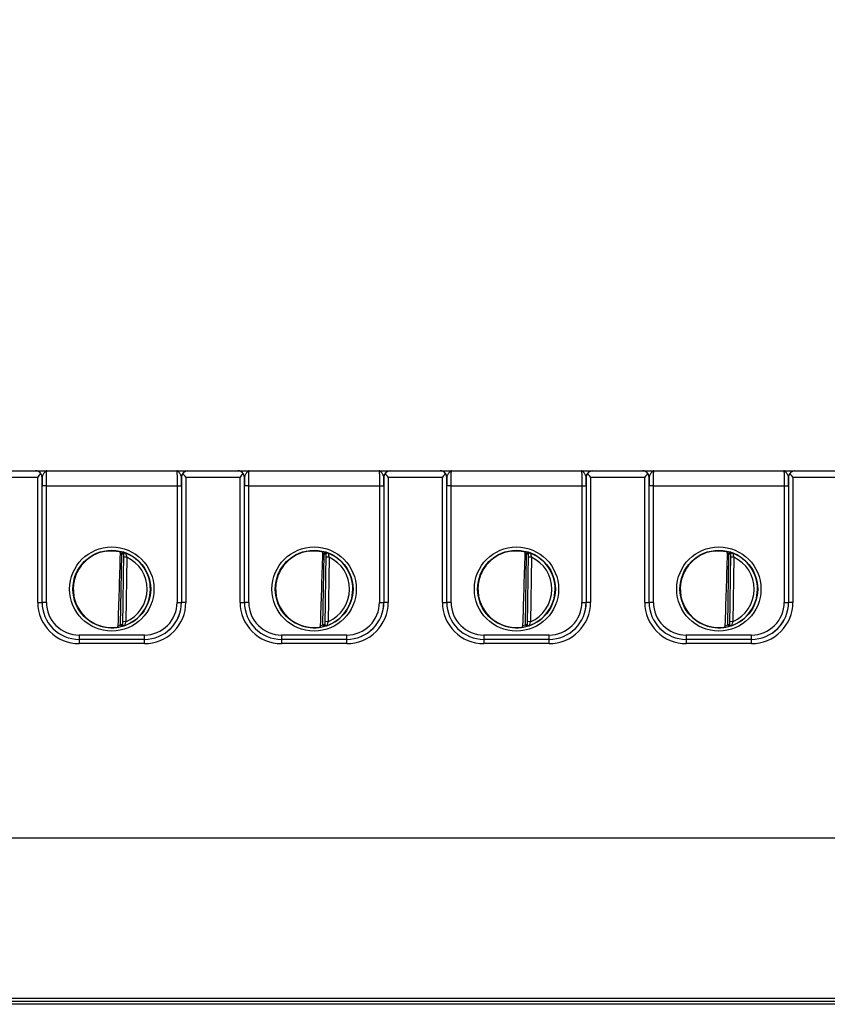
# Model space of a CAD drawing. Header units: inches. Extents: x 0 to 34, y 0 to 22.
# Tile 3 of 56: x 9.1 to 12.8, y 6.3 to 10.9. Entities that reach past the tile are written whole.
import ezdxf

# ---------------------------------------------------------------- set-up
doc = ezdxf.new("R2010")
doc.units = ezdxf.units.IN
doc.header["$LTSCALE"] = 1.87
doc.header["$MEASUREMENT"] = 0
doc.layers.get('0').update_dxf_attribs({"linetype": 'CONTINUOUS'})
doc.layers.add('DIMENSIONS', color=7, linetype='CONTINUOUS')
doc.styles.get("Standard").update_dxf_attribs({"font": 'txt', "width": 0.8})
doc.dimstyles.new('DIMSTYLE_1', dxfattribs={"dimtxt": 0.125, "dimasz": 0.18, "dimexe": 0.125, "dimexo": 0.0625, "dimgap": 0.03125, "dimtad": 0, "dimtih": 1, "dimtoh": 1, "dimzin": 4, "dimdsep": 46, "dimtxsty": 'STANDARD', "dimblk": '_FILLED', "dimblk1": '_FILLED', "dimblk2": '_FILLED', "dimcen": 0.09, "dimadec": 0, "dimazin": 0, "dimtp": 0.01, "dimtm": 0.01, "dimtfac": 1, "dimtofl": 0, "dimtmove": 0, "dimatfit": 3, "dimldrblk": '_FILLED', "dimfxl": 1, "dimtolj": 1, "dimtzin": 4, "dimarcsym": 0})

# ---------------------------------------------------------------- blocks, each defined once
blk = doc.blocks.new('*D13')
at = {"layer": 'DIMENSIONS', "color": 2, "linetype": 'CONTINUOUS'}
for p, q in [((17.0953, 9.0196), (17.0953, 9.4741)), ((16.9117, 8.9572), (17.0953, 9.0196)), ((16.9117, 7.5792), (16.9117, 8.9572))]:
    blk.add_line(p, q, dxfattribs=at)
at = {"layer": 'DIMENSIONS', "color": 2, "linetype": 'CONTINUOUS', "insert": (17.0328, 9.5366), "char_height": 0.125, "width": 1.325, "attachment_point": 1, "rotation": 90, "line_spacing_factor": 0.9}
blk.add_mtext('10.90{\\Ftxt.shx;\\W1.000000;\\H0.125000; }[276.9]', dxfattribs=at)
blk = doc.blocks.new('_FILLED')
at = {"color": 0, "linetype": 'BYBLOCK'}
blk.add_solid([(0, 0), (-1, 0.174), (-1, -0.174)], dxfattribs=at)
blk = doc.blocks.new('*D14')
at = {"layer": 'DIMENSIONS', "color": 2, "linetype": 'CONTINUOUS'}
blk.add_line((16.7522, 7.1601), (16.7522, 9.4741), dxfattribs=at)
at = {"layer": 'DIMENSIONS', "color": 2, "linetype": 'CONTINUOUS', "insert": (16.6897, 9.5366), "char_height": 0.125, "width": 1.325, "attachment_point": 1, "rotation": 90, "line_spacing_factor": 0.9}
blk.add_mtext('10.74{\\Ftxt.shx;\\W1.000000;\\H0.125000; }[272.8]', dxfattribs=at)

msp = doc.modelspace()

# ---------------------------------------------------------------- linework, layer by layer
at = {"color": 7, "linetype": 'CONTINUOUS'}
for p, q in [((8.9135, 8.7866), (16.6933, 8.7866)), ((8.9835, 8.7569), (9.1409, 8.7569)), ((9.1409, 8.1816), (9.1409, 8.7569)), ((9.1609, 8.1814), (9.1609, 8.7566)), ((9.1611, 8.7566), (9.1609, 8.7566)), ((9.8016, 8.7566), (9.8014, 8.7566)), ((9.8016, 8.7566), (9.8016, 8.1814)), ((9.8216, 8.7569), (9.8216, 8.1816)), ((9.8216, 8.7569), (10.0709, 8.7569)), ((10.0709, 8.1816), (10.0709, 8.7569)), ((10.0909, 8.1814), (10.0909, 8.7566)), ((10.0911, 8.7566), (10.0909, 8.7566)), ((10.7316, 8.7566), (10.7314, 8.7566)), ((10.7316, 8.7566), (10.7316, 8.1814)), ((10.7516, 8.7569), (10.7516, 8.1816)), ((10.7516, 8.7569), (11.0009, 8.7569)), ((11.0009, 8.1816), (11.0009, 8.7569)), ((11.0209, 8.1814), (11.0209, 8.7566)), ((11.0211, 8.7566), (11.0209, 8.7566)), ((11.6616, 8.7566), (11.6614, 8.7566)), ((11.6616, 8.7566), (11.6616, 8.1814)), ((11.6816, 8.7569), (11.6816, 8.1816)), ((11.6816, 8.7569), (11.9309, 8.7569)), ((11.9309, 8.1816), (11.9309, 8.7569)), ((11.9509, 8.1814), (11.9509, 8.7566)), ((11.9511, 8.7566), (11.9509, 8.7566)), ((12.5916, 8.7566), (12.5914, 8.7566)), ((12.5916, 8.7566), (12.5916, 8.1814)), ((12.6116, 8.7569), (12.8609, 8.7569)), ((12.6116, 8.7569), (12.6116, 8.1816)), ((9.1809, 8.7172), (9.1609, 8.7174)), ((9.1809, 8.1812), (9.1809, 8.7172)), ((9.1809, 8.7172), (9.7816, 8.7172)), ((9.7816, 8.7172), (9.8016, 8.7174)), ((9.7816, 8.7172), (9.7816, 8.1812)), ((10.1109, 8.7172), (10.0909, 8.7174)), ((10.1109, 8.1812), (10.1109, 8.7172)), ((10.1109, 8.7172), (10.7116, 8.7172)), ((10.7116, 8.7172), (10.7316, 8.7174)), ((10.7116, 8.7172), (10.7116, 8.1812)), ((11.0409, 8.7172), (11.0209, 8.7174)), ((11.0409, 8.1812), (11.0409, 8.7172)), ((11.0409, 8.7172), (11.6416, 8.7172)), ((11.6416, 8.7172), (11.6616, 8.7174)), ((11.6416, 8.7172), (11.6416, 8.1812)), ((11.9709, 8.7172), (11.9509, 8.7174)), ((11.9709, 8.1812), (11.9709, 8.7172)), ((11.9709, 8.7172), (12.5716, 8.7172)), ((12.5716, 8.7172), (12.5916, 8.7174)), ((12.5716, 8.7172), (12.5716, 8.1812)), ((9.522, 8.0776), (9.5277, 8.4039)), ((9.5299, 8.4115), (9.5277, 8.4039)), ((9.5356, 8.4038), (9.5277, 8.4039)), ((9.5299, 8.412), (9.5299, 8.4115)), ((9.5356, 8.4043), (9.5299, 8.0773)), ((9.5503, 8.3891), (9.5353, 8.3894)), ((9.5503, 8.3891), (9.5451, 8.0924)), ((10.452, 8.0776), (10.4577, 8.4039)), ((10.4599, 8.4115), (10.4577, 8.4039)), ((10.4656, 8.4038), (10.4577, 8.4039)), ((10.4599, 8.412), (10.4599, 8.4115)), ((10.4656, 8.4043), (10.4599, 8.0773)), ((10.4803, 8.3891), (10.4653, 8.3894)), ((10.4803, 8.3891), (10.4751, 8.0924)), ((11.382, 8.0776), (11.3877, 8.4039)), ((11.3899, 8.4115), (11.3877, 8.4039)), ((11.3956, 8.4038), (11.3877, 8.4039)), ((11.3899, 8.412), (11.3899, 8.4115)), ((11.3956, 8.4043), (11.3899, 8.0773)), ((11.4103, 8.3891), (11.3953, 8.3894)), ((11.4103, 8.3891), (11.4051, 8.0924)), ((12.312, 8.0776), (12.3177, 8.4039)), ((12.3199, 8.4115), (12.3177, 8.4039)), ((12.3256, 8.4038), (12.3177, 8.4039)), ((12.3199, 8.412), (12.3199, 8.4115)), ((12.3256, 8.4043), (12.3199, 8.0773)), ((12.3403, 8.3891), (12.3253, 8.3894)), ((12.3403, 8.3891), (12.3351, 8.0924)), ((9.1409, 8.1816), (9.1609, 8.1814)), ((9.1609, 8.1814), (9.1609, 8.1814)), ((9.1809, 8.1812), (9.1609, 8.1814)), ((9.7816, 8.1812), (9.8016, 8.1814)), ((9.8216, 8.1816), (9.8016, 8.1814)), ((9.8016, 8.1814), (9.8016, 8.1814)), ((10.0709, 8.1816), (10.0909, 8.1814)), ((10.0909, 8.1814), (10.0909, 8.1814)), ((10.1109, 8.1812), (10.0909, 8.1814)), ((10.7116, 8.1812), (10.7316, 8.1814)), ((10.7516, 8.1816), (10.7316, 8.1814)), ((10.7316, 8.1814), (10.7316, 8.1814)), ((11.0009, 8.1816), (11.0209, 8.1814)), ((11.0209, 8.1814), (11.0209, 8.1814)), ((11.0409, 8.1812), (11.0209, 8.1814)), ((11.6416, 8.1812), (11.6616, 8.1814)), ((11.6816, 8.1816), (11.6616, 8.1814)), ((11.6616, 8.1814), (11.6616, 8.1814)), ((11.9309, 8.1816), (11.9509, 8.1814)), ((11.9509, 8.1814), (11.9509, 8.1814)), ((11.9709, 8.1812), (11.9509, 8.1814)), ((12.5716, 8.1812), (12.5916, 8.1814)), ((12.6116, 8.1816), (12.5916, 8.1814)), ((12.5916, 8.1814), (12.5916, 8.1814)), ((9.522, 8.0776), (9.5239, 8.07)), ((9.5299, 8.0775), (9.522, 8.0776)), ((9.5239, 8.0698), (9.5239, 8.07)), ((9.5451, 8.0924), (9.5301, 8.0927)), ((10.452, 8.0776), (10.4539, 8.07)), ((10.4599, 8.0775), (10.452, 8.0776)), ((10.4539, 8.0698), (10.4539, 8.07)), ((10.4751, 8.0924), (10.4601, 8.0927)), ((11.3899, 8.0775), (11.382, 8.0776)), ((11.382, 8.0776), (11.3839, 8.07)), ((11.3839, 8.0698), (11.3839, 8.07)), ((11.4051, 8.0924), (11.3901, 8.0927)), ((12.3199, 8.0775), (12.312, 8.0776)), ((12.312, 8.0776), (12.3139, 8.07)), ((12.3139, 8.0698), (12.3139, 8.07)), ((12.3351, 8.0924), (12.3201, 8.0927)), ((9.3309, 8.0313), (9.3309, 7.9916)), ((9.6316, 8.0313), (9.3309, 8.0313)), ((9.6316, 7.9916), (9.6316, 8.0313)), ((10.2609, 8.0313), (10.2609, 7.9916)), ((10.5616, 8.0313), (10.2609, 8.0313)), ((10.5616, 7.9916), (10.5616, 8.0313)), ((11.1909, 8.0313), (11.1909, 7.9916)), ((11.4916, 8.0313), (11.1909, 8.0313)), ((11.4916, 7.9916), (11.4916, 8.0313)), ((12.4216, 8.0313), (12.1209, 8.0313)), ((12.1209, 8.0313), (12.1209, 7.9916)), ((12.4216, 7.9916), (12.4216, 8.0313)), ((9.3309, 8.0114), (9.3309, 8.0114)), ((9.6316, 8.0114), (9.3309, 8.0114)), ((9.6316, 7.9916), (9.3309, 7.9916)), ((9.6316, 8.0114), (9.6316, 8.0114)), ((10.2609, 8.0114), (10.2609, 8.0114)), ((10.5616, 8.0114), (10.2609, 8.0114)), ((10.5616, 7.9916), (10.2609, 7.9916)), ((10.5616, 8.0114), (10.5616, 8.0114)), ((11.1909, 8.0114), (11.1909, 8.0114)), ((11.4916, 8.0114), (11.1909, 8.0114)), ((11.4916, 7.9916), (11.1909, 7.9916)), ((11.4916, 8.0114), (11.4916, 8.0114)), ((12.1209, 8.0114), (12.1209, 8.0114)), ((12.4216, 8.0114), (12.1209, 8.0114)), ((12.4216, 7.9916), (12.1209, 7.9916)), ((12.4216, 8.0114), (12.4216, 8.0114)), ((16.6522, 7.0976), (7.2288, 7.0976)), ((6.039, 6.3468), (16.7244, 6.3468)), ((6.124, 6.3615), (16.6394, 6.3615)), ((16.6064, 6.3326), (6.1705, 6.3326))]:
    msp.add_line(p, q, dxfattribs=at)
for centre, radius in [((9.4813, 8.2426), 0.1937), ((10.4113, 8.2426), 0.1937), ((11.3413, 8.2426), 0.1937), ((12.2713, 8.2426), 0.1937), ((9.4813, 8.2425), 0.1787), ((10.4113, 8.2425), 0.1787), ((11.3413, 8.2425), 0.1787), ((12.2713, 8.2425), 0.1787)]:
    msp.add_circle(centre, radius, dxfattribs=at)
for centre, radius, start, end in [((9.1311, 8.7566), 0.03, 0.0042, 89.8586), ((9.8314, 8.7566), 0.03, 90.1414, 179.9958), ((10.0611, 8.7566), 0.03, 0.0042, 89.8586), ((10.7614, 8.7566), 0.03, 90.1414, 179.9958), ((10.9911, 8.7566), 0.03, 0.0042, 89.8586), ((11.6914, 8.7566), 0.03, 90.1414, 179.9958), ((11.9211, 8.7566), 0.03, 0.0042, 89.8586), ((12.6214, 8.7566), 0.03, 90.1414, 179.9958), ((9.1305, 8.7561), 0.0304, 0.8906, 36.7982), ((13.9542, 8.7177), 4.7933, 179.5352, 180.004), ((5.264, 8.7187), 4.5376, 359.9828, 0.478), ((9.832, 8.7561), 0.0304, 143.2018, 179.1094), ((10.0605, 8.7561), 0.0304, 0.8906, 36.7982), ((14.8842, 8.7177), 4.7933, 179.5352, 180.004), ((6.194, 8.7187), 4.5376, 359.9828, 0.478), ((10.762, 8.7561), 0.0304, 143.2018, 179.1094), ((10.9905, 8.7561), 0.0304, 0.8906, 36.7982), ((15.8142, 8.7177), 4.7933, 179.5352, 180.004), ((7.124, 8.7187), 4.5376, 359.9828, 0.478), ((11.692, 8.7561), 0.0304, 143.2018, 179.1094), ((11.9205, 8.7561), 0.0304, 0.8906, 36.7982), ((16.7442, 8.7177), 4.7933, 179.5352, 180.004), ((8.054, 8.7187), 4.5376, 359.9828, 0.478), ((12.622, 8.7561), 0.0304, 143.2018, 179.1094), ((9.481, 8.2403), 0.178, 74.0703, 78.9218), ((9.4811, 8.2406), 0.1699, 74.0681, 76.3603), ((9.5277, 8.4045), 0.00787, 359.0069, 74.1104), ((9.5277, 8.4039), 0.00787, 359.0141, 74.0835), ((9.4812, 8.2419), 0.1777, 359.7787, 68.7912), ((9.8284, 8.4724), 0.2903, 192.9209, 196.6739), ((9.4812, 8.2419), 0.1627, 359.7784, 64.8497), ((10.411, 8.2403), 0.178, 74.0703, 78.9218), ((10.4111, 8.2406), 0.1699, 74.0681, 76.3603), ((10.4577, 8.4045), 0.00787, 359.0069, 74.1104), ((10.4577, 8.4039), 0.00787, 359.0141, 74.0835), ((10.4112, 8.2419), 0.1777, 359.7787, 68.791), ((10.7588, 8.4725), 0.2907, 192.9223, 196.6694), ((10.4112, 8.2419), 0.1627, 359.7784, 64.8497), ((11.341, 8.2403), 0.178, 74.0703, 78.9218), ((11.3411, 8.2406), 0.1699, 74.0681, 76.3603), ((11.3877, 8.4045), 0.00787, 359.0069, 74.1104), ((11.3877, 8.4039), 0.00787, 359.0141, 74.0835), ((11.3412, 8.2419), 0.1777, 359.7787, 68.7912), ((11.6885, 8.4724), 0.2903, 192.9217, 196.6739), ((11.3412, 8.2419), 0.1627, 359.7784, 64.8497), ((12.271, 8.2403), 0.178, 74.0703, 78.9218), ((12.2711, 8.2406), 0.1699, 74.0681, 76.3603), ((12.3177, 8.4045), 0.00787, 359.0069, 74.1104), ((12.3177, 8.4039), 0.00787, 359.0141, 74.0835), ((12.2712, 8.2419), 0.1777, 359.7787, 68.7912), ((12.6184, 8.4724), 0.2903, 192.9215, 196.674), ((12.2712, 8.2419), 0.1627, 359.7784, 64.8497), ((9.4812, 8.2419), 0.1776, 289.2036, 359.7682), ((9.4812, 8.2419), 0.1627, 293.1494, 359.7632), ((10.4112, 8.2419), 0.1776, 289.2036, 359.7682), ((10.4112, 8.242), 0.1627, 293.1506, 359.762), ((11.3412, 8.2419), 0.1776, 289.2036, 359.7682), ((11.3412, 8.2419), 0.1627, 293.1494, 359.7632), ((12.2712, 8.2419), 0.1776, 289.2036, 359.7682), ((12.2712, 8.242), 0.1627, 293.1506, 359.762), ((9.3309, 8.1816), 0.19, 179.9977, 270.0047), ((9.3309, 8.1814), 0.17, 179.9995, 270.0028), ((9.3309, 8.1814), 0.17, 179.9953, 270.0072), ((9.3309, 8.1812), 0.15, 179.9977, 270.0047), ((9.6317, 8.1816), 0.19, 269.9953, 0.0023), ((9.6316, 8.1814), 0.17, 269.9972, 0.0005), ((9.6317, 8.1814), 0.17, 269.9928, 0.0047), ((9.6316, 8.1812), 0.15, 269.9953, 0.0023), ((10.2609, 8.1816), 0.19, 179.9977, 270.0047), ((10.2609, 8.1814), 0.17, 179.9995, 270.0028), ((10.2609, 8.1814), 0.17, 179.9953, 270.0072), ((10.2609, 8.1812), 0.15, 179.9977, 270.0047), ((10.5617, 8.1816), 0.19, 269.9953, 0.0023), ((10.5616, 8.1814), 0.17, 269.9972, 0.0005), ((10.5617, 8.1814), 0.17, 269.9928, 0.0047), ((10.5616, 8.1812), 0.15, 269.9953, 0.0023), ((11.1909, 8.1816), 0.19, 179.9977, 270.0047), ((11.1909, 8.1814), 0.17, 179.9995, 270.0028), ((11.1909, 8.1814), 0.17, 179.9953, 270.0072), ((11.1909, 8.1812), 0.15, 179.9977, 270.0047), ((11.4917, 8.1816), 0.19, 269.9953, 0.0023), ((11.4916, 8.1814), 0.17, 269.9972, 0.0005), ((11.4917, 8.1814), 0.17, 269.9928, 0.0047), ((11.4916, 8.1812), 0.15, 269.9953, 0.0023), ((12.1209, 8.1816), 0.19, 179.9977, 270.0047), ((12.1209, 8.1814), 0.17, 179.9995, 270.0028), ((12.1209, 8.1814), 0.17, 179.9953, 270.0072), ((12.1209, 8.1812), 0.15, 179.9977, 270.0047), ((12.4217, 8.1816), 0.19, 269.9953, 0.0023), ((12.4216, 8.1814), 0.17, 269.9972, 0.0005), ((12.4217, 8.1814), 0.17, 269.9928, 0.0047), ((12.4216, 8.1812), 0.15, 269.9953, 0.0023), ((9.4806, 8.2364), 0.1718, 260.334, 277.3997), ((9.481, 8.2429), 0.1782, 277.0032, 283.9417), ((9.481, 8.2428), 0.1703, 280.0965, 283.9427), ((9.522, 8.0776), 0.00787, 283.9416, 348.2764), ((9.522, 8.0774), 0.00787, 283.9155, 339.8613), ((9.522, 8.0774), 0.00793, 339.9295, 358.9335), ((9.522, 8.0776), 0.00789, 348.2903, 357.627), ((9.522, 8.0776), 0.00784, 357.6334, 358.9995), ((10.4106, 8.2364), 0.1718, 260.334, 277.3997), ((10.411, 8.2429), 0.1782, 277.0032, 283.9417), ((10.411, 8.2428), 0.1703, 280.0965, 283.9427), ((10.452, 8.0776), 0.00787, 283.9416, 348.2764), ((10.452, 8.0774), 0.00787, 283.9155, 339.8613), ((10.452, 8.0774), 0.00793, 339.9295, 358.9335), ((10.452, 8.0776), 0.00789, 348.2903, 357.627), ((10.452, 8.0776), 0.00784, 357.6334, 358.9995), ((11.3406, 8.2364), 0.1718, 260.334, 277.3997), ((11.341, 8.2429), 0.1782, 277.0032, 283.9417), ((11.341, 8.2428), 0.1703, 280.0965, 283.9427), ((11.382, 8.0776), 0.00787, 283.9416, 348.2764), ((11.382, 8.0774), 0.00787, 283.9155, 339.8614), ((11.382, 8.0774), 0.00793, 339.9296, 358.9335), ((11.382, 8.0776), 0.00789, 348.2903, 357.627), ((11.382, 8.0776), 0.00784, 357.6334, 358.9995), ((12.2706, 8.2364), 0.1718, 260.334, 277.3997), ((12.271, 8.2429), 0.1782, 277.0032, 283.9417), ((12.271, 8.2428), 0.1703, 280.0965, 283.9427), ((12.312, 8.0776), 0.00787, 283.9416, 348.2764), ((12.312, 8.0774), 0.00787, 283.9155, 339.8614), ((12.312, 8.0774), 0.00793, 339.9296, 358.9335), ((12.312, 8.0776), 0.00789, 348.2903, 357.627), ((12.312, 8.0776), 0.00784, 357.6334, 358.9995)]:
    msp.add_arc(centre, radius, start, end, dxfattribs=at)
for centre, major_axis, ratio, start_param, end_param in [((9.5029, 10.9999), (-0.078, -4.4688), 0.01745, 0.857621, 0.951729), ((10.4329, 10.9999), (-0.078, -4.4688), 0.01745, 0.857621, 0.951729), ((11.3629, 10.9999), (-0.078, -4.4688), 0.01745, 0.857621, 0.951729), ((12.2929, 10.9999), (-0.078, -4.4688), 0.01745, 0.857621, 0.951729), ((9.4813, 8.2427), (0, 0.1771), 1, 1.53397, 3.284313), ((10.4113, 8.2427), (0, 0.1771), 1, 1.53397, 3.284313), ((11.3413, 8.2427), (0, 0.1771), 1, 1.53397, 3.284313), ((12.2713, 8.2427), (0, 0.1771), 1, 1.53397, 3.284313)]:
    msp.add_ellipse(centre, major_axis=major_axis, ratio=ratio, start_param=start_param, end_param=end_param, dxfattribs=at)
for points, knots in [([(9.1548, 8.7743), (9.152, 8.7782), (9.1447, 8.7845), (9.1355, 8.7866), (9.1311, 8.7866)], [0, 0, 0, 0, 0.525576, 1, 1, 1, 1]), ([(9.1825, 8.7866), (9.1815, 8.7866), (9.1793, 8.7861), (9.1762, 8.784), (9.1733, 8.7809), (9.1703, 8.7768), (9.1674, 8.7721), (9.1646, 8.767), (9.1622, 8.7619), (9.1611, 8.7583), (9.1611, 8.7566)], [0, 0, 0, 0, 0.07876, 0.170572, 0.281945, 0.413134, 0.560063, 0.715073, 0.866615, 1, 1, 1, 1]), ([(9.1809, 8.7172), (9.1809, 8.7217), (9.1809, 8.7306), (9.181, 8.7435), (9.1811, 8.7536), (9.1813, 8.7611), (9.1814, 8.7662), (9.1815, 8.7707), (9.1816, 8.7747), (9.1817, 8.7782), (9.1819, 8.7811), (9.182, 8.7832), (9.1821, 8.7845), (9.1822, 8.7852), (9.1822, 8.7858), (9.1823, 8.7862), (9.1824, 8.7865), (9.1824, 8.7866), (9.1825, 8.7866)], [0, 0, 0, 0, 0.195364, 0.382966, 0.55568, 0.634374, 0.706945, 0.772704, 0.831025, 0.881358, 0.923226, 0.956237, 0.969324, 0.980093, 0.988524, 0.994609, 0.99837, 1, 1, 1, 1]), ([(9.78, 8.7866), (9.7801, 8.7866), (9.7802, 8.7865), (9.7802, 8.7862), (9.7803, 8.7858), (9.7804, 8.7852), (9.7804, 8.7845), (9.7805, 8.7832), (9.7807, 8.7811), (9.7808, 8.7782), (9.7809, 8.7747), (9.781, 8.7707), (9.7812, 8.7662), (9.7813, 8.7611), (9.7814, 8.7536), (9.7815, 8.7435), (9.7816, 8.7306), (9.7816, 8.7217), (9.7816, 8.7172)], [0, 0, 0, 0, 0.001619, 0.00537, 0.011453, 0.019885, 0.030656, 0.043743, 0.076756, 0.118626, 0.16896, 0.227283, 0.293043, 0.365615, 0.44431, 0.617026, 0.804631, 1, 1, 1, 1]), ([(9.8014, 8.7566), (9.8014, 8.7583), (9.8003, 8.7619), (9.798, 8.767), (9.7952, 8.7721), (9.7922, 8.7768), (9.7892, 8.7809), (9.7863, 8.784), (9.7833, 8.7861), (9.7811, 8.7866), (9.78, 8.7866)], [0, 0, 0, 0, 0.133374, 0.284905, 0.439906, 0.586833, 0.718026, 0.829412, 0.921238, 1, 1, 1, 1]), ([(9.8077, 8.7743), (9.8105, 8.7783), (9.8178, 8.7845), (9.8271, 8.7866), (9.8314, 8.7866)], [0, 0, 0, 0, 0.525572, 1, 1, 1, 1]), ([(10.0848, 8.7743), (10.082, 8.7782), (10.0747, 8.7845), (10.0655, 8.7866), (10.0611, 8.7866)], [0, 0, 0, 0, 0.525576, 1, 1, 1, 1]), ([(10.1125, 8.7866), (10.1115, 8.7866), (10.1093, 8.7861), (10.1062, 8.784), (10.1033, 8.7809), (10.1003, 8.7768), (10.0974, 8.7721), (10.0946, 8.767), (10.0922, 8.7619), (10.0911, 8.7583), (10.0911, 8.7566)], [0, 0, 0, 0, 0.07876, 0.170572, 0.281945, 0.413134, 0.560063, 0.715073, 0.866615, 1, 1, 1, 1]), ([(10.1109, 8.7172), (10.1109, 8.7217), (10.1109, 8.7306), (10.111, 8.7435), (10.1111, 8.7536), (10.1113, 8.7611), (10.1114, 8.7662), (10.1115, 8.7707), (10.1116, 8.7747), (10.1117, 8.7782), (10.1119, 8.7811), (10.112, 8.7832), (10.1121, 8.7845), (10.1122, 8.7852), (10.1122, 8.7858), (10.1123, 8.7862), (10.1124, 8.7865), (10.1124, 8.7866), (10.1125, 8.7866)], [0, 0, 0, 0, 0.195364, 0.382966, 0.55568, 0.634374, 0.706945, 0.772704, 0.831025, 0.881358, 0.923226, 0.956237, 0.969324, 0.980093, 0.988524, 0.994609, 0.99837, 1, 1, 1, 1]), ([(10.71, 8.7866), (10.7101, 8.7866), (10.7102, 8.7865), (10.7102, 8.7862), (10.7103, 8.7858), (10.7104, 8.7852), (10.7104, 8.7845), (10.7105, 8.7832), (10.7107, 8.7811), (10.7108, 8.7782), (10.7109, 8.7747), (10.711, 8.7707), (10.7112, 8.7662), (10.7113, 8.7611), (10.7114, 8.7536), (10.7115, 8.7435), (10.7116, 8.7306), (10.7116, 8.7217), (10.7116, 8.7172)], [0, 0, 0, 0, 0.001619, 0.00537, 0.011454, 0.019885, 0.030656, 0.043743, 0.076756, 0.118626, 0.16896, 0.227283, 0.293043, 0.365615, 0.44431, 0.617026, 0.804631, 1, 1, 1, 1]), ([(10.7314, 8.7566), (10.7314, 8.7583), (10.7303, 8.7619), (10.728, 8.767), (10.7252, 8.7721), (10.7222, 8.7768), (10.7192, 8.7809), (10.7163, 8.784), (10.7133, 8.7861), (10.7111, 8.7866), (10.71, 8.7866)], [0, 0, 0, 0, 0.133374, 0.284905, 0.439906, 0.586833, 0.718026, 0.829412, 0.921238, 1, 1, 1, 1]), ([(10.7377, 8.7743), (10.7405, 8.7783), (10.7478, 8.7845), (10.7571, 8.7866), (10.7614, 8.7866)], [0, 0, 0, 0, 0.525572, 1, 1, 1, 1]), ([(11.0148, 8.7743), (11.012, 8.7782), (11.0047, 8.7845), (10.9955, 8.7866), (10.9911, 8.7866)], [0, 0, 0, 0, 0.525576, 1, 1, 1, 1]), ([(11.0425, 8.7866), (11.0415, 8.7866), (11.0393, 8.7861), (11.0362, 8.784), (11.0333, 8.7809), (11.0303, 8.7768), (11.0274, 8.7721), (11.0246, 8.767), (11.0222, 8.7619), (11.0211, 8.7583), (11.0211, 8.7566)], [0, 0, 0, 0, 0.07876, 0.170572, 0.281945, 0.413134, 0.560063, 0.715073, 0.866615, 1, 1, 1, 1]), ([(11.0409, 8.7172), (11.0409, 8.7217), (11.0409, 8.7306), (11.041, 8.7435), (11.0411, 8.7536), (11.0413, 8.7611), (11.0414, 8.7662), (11.0415, 8.7707), (11.0416, 8.7747), (11.0417, 8.7782), (11.0419, 8.7811), (11.042, 8.7832), (11.0421, 8.7845), (11.0422, 8.7852), (11.0422, 8.7858), (11.0423, 8.7862), (11.0424, 8.7865), (11.0424, 8.7866), (11.0425, 8.7866)], [0, 0, 0, 0, 0.195364, 0.382966, 0.55568, 0.634374, 0.706945, 0.772704, 0.831025, 0.881358, 0.923226, 0.956237, 0.969324, 0.980093, 0.988524, 0.994609, 0.99837, 1, 1, 1, 1]), ([(11.64, 8.7866), (11.6401, 8.7866), (11.6402, 8.7865), (11.6402, 8.7862), (11.6403, 8.7858), (11.6404, 8.7852), (11.6404, 8.7845), (11.6405, 8.7832), (11.6407, 8.7811), (11.6408, 8.7782), (11.6409, 8.7747), (11.641, 8.7707), (11.6412, 8.7662), (11.6413, 8.7611), (11.6414, 8.7536), (11.6415, 8.7435), (11.6416, 8.7306), (11.6416, 8.7217), (11.6416, 8.7172)], [0, 0, 0, 0, 0.001619, 0.00537, 0.011454, 0.019885, 0.030656, 0.043743, 0.076756, 0.118626, 0.16896, 0.227283, 0.293043, 0.365615, 0.44431, 0.617026, 0.804631, 1, 1, 1, 1]), ([(11.6614, 8.7566), (11.6614, 8.7583), (11.6603, 8.7619), (11.658, 8.767), (11.6552, 8.7721), (11.6522, 8.7768), (11.6492, 8.7809), (11.6463, 8.784), (11.6433, 8.7861), (11.6411, 8.7866), (11.64, 8.7866)], [0, 0, 0, 0, 0.133374, 0.284905, 0.439906, 0.586833, 0.718026, 0.829412, 0.921238, 1, 1, 1, 1]), ([(11.6677, 8.7743), (11.6705, 8.7783), (11.6778, 8.7845), (11.6871, 8.7866), (11.6914, 8.7866)], [0, 0, 0, 0, 0.525572, 1, 1, 1, 1]), ([(11.9448, 8.7743), (11.942, 8.7782), (11.9347, 8.7845), (11.9255, 8.7866), (11.9211, 8.7866)], [0, 0, 0, 0, 0.525576, 1, 1, 1, 1]), ([(11.9725, 8.7866), (11.9715, 8.7866), (11.9693, 8.7861), (11.9662, 8.784), (11.9633, 8.7809), (11.9603, 8.7768), (11.9574, 8.7721), (11.9546, 8.767), (11.9522, 8.7619), (11.9511, 8.7583), (11.9511, 8.7566)], [0, 0, 0, 0, 0.07876, 0.170572, 0.281945, 0.413134, 0.560063, 0.715073, 0.866615, 1, 1, 1, 1]), ([(11.9709, 8.7172), (11.9709, 8.7217), (11.9709, 8.7306), (11.971, 8.7435), (11.9711, 8.7536), (11.9713, 8.7611), (11.9714, 8.7662), (11.9715, 8.7707), (11.9716, 8.7747), (11.9717, 8.7782), (11.9719, 8.7811), (11.972, 8.7832), (11.9721, 8.7845), (11.9722, 8.7852), (11.9722, 8.7858), (11.9723, 8.7862), (11.9724, 8.7865), (11.9724, 8.7866), (11.9725, 8.7866)], [0, 0, 0, 0, 0.195364, 0.382966, 0.55568, 0.634374, 0.706945, 0.772704, 0.831025, 0.881358, 0.923226, 0.956237, 0.969324, 0.980093, 0.988524, 0.994609, 0.99837, 1, 1, 1, 1]), ([(12.5914, 8.7566), (12.5914, 8.7583), (12.5903, 8.7619), (12.588, 8.767), (12.5852, 8.7721), (12.5822, 8.7768), (12.5792, 8.7809), (12.5763, 8.784), (12.5733, 8.7861), (12.5711, 8.7866), (12.57, 8.7866)], [0, 0, 0, 0, 0.133374, 0.284905, 0.439906, 0.586833, 0.718026, 0.829412, 0.921238, 1, 1, 1, 1]), ([(12.57, 8.7866), (12.5701, 8.7866), (12.5702, 8.7865), (12.5702, 8.7862), (12.5703, 8.7858), (12.5704, 8.7852), (12.5704, 8.7845), (12.5705, 8.7832), (12.5707, 8.7811), (12.5708, 8.7782), (12.5709, 8.7747), (12.571, 8.7707), (12.5712, 8.7662), (12.5713, 8.7611), (12.5714, 8.7536), (12.5715, 8.7435), (12.5716, 8.7306), (12.5716, 8.7217), (12.5716, 8.7172)], [0, 0, 0, 0, 0.001619, 0.00537, 0.011454, 0.019885, 0.030656, 0.043743, 0.076756, 0.118626, 0.16896, 0.227283, 0.293043, 0.365615, 0.44431, 0.617026, 0.804631, 1, 1, 1, 1]), ([(12.5977, 8.7743), (12.6005, 8.7783), (12.6078, 8.7845), (12.6171, 8.7866), (12.6214, 8.7866)], [0, 0, 0, 0, 0.525572, 1, 1, 1, 1]), ([(9.1548, 8.7743), (9.1527, 8.7715), (9.1481, 8.7656), (9.1433, 8.7598), (9.1409, 8.7569)], [0, 0, 0, 0, 0.482917, 1, 1, 1, 1]), ([(9.8216, 8.7569), (9.8192, 8.7598), (9.8145, 8.7656), (9.8098, 8.7715), (9.8077, 8.7743)], [0, 0, 0, 0, 0.517083, 1, 1, 1, 1]), ([(10.0848, 8.7743), (10.0827, 8.7715), (10.0781, 8.7656), (10.0733, 8.7598), (10.0709, 8.7569)], [0, 0, 0, 0, 0.482917, 1, 1, 1, 1]), ([(10.7516, 8.7569), (10.7492, 8.7598), (10.7445, 8.7656), (10.7398, 8.7715), (10.7377, 8.7743)], [0, 0, 0, 0, 0.517083, 1, 1, 1, 1]), ([(11.0148, 8.7743), (11.0127, 8.7715), (11.0081, 8.7656), (11.0033, 8.7598), (11.0009, 8.7569)], [0, 0, 0, 0, 0.482917, 1, 1, 1, 1]), ([(11.6816, 8.7569), (11.6792, 8.7598), (11.6745, 8.7656), (11.6698, 8.7715), (11.6677, 8.7743)], [0, 0, 0, 0, 0.517083, 1, 1, 1, 1]), ([(11.9448, 8.7743), (11.9427, 8.7715), (11.9381, 8.7656), (11.9333, 8.7598), (11.9309, 8.7569)], [0, 0, 0, 0, 0.482917, 1, 1, 1, 1]), ([(12.6116, 8.7569), (12.6092, 8.7598), (12.6045, 8.7656), (12.5998, 8.7715), (12.5977, 8.7743)], [0, 0, 0, 0, 0.517083, 1, 1, 1, 1]), ([(9.4578, 8.4174), (9.4473, 8.416), (9.4264, 8.4113), (9.3969, 8.3987), (9.3701, 8.381), (9.3469, 8.3588), (9.3281, 8.3327), (9.3142, 8.3038), (9.3059, 8.2728), (9.304, 8.2514), (9.3041, 8.2408)], [0, 0, 0, 0, 0.125011, 0.250016, 0.375022, 0.500022, 0.625021, 0.750015, 0.875009, 1, 1, 1, 1]), ([(9.4578, 8.4174), (9.4682, 8.4188), (9.4876, 8.4196), (9.5067, 8.4169), (9.5152, 8.415)], [0, 0, 0, 0, 0.545572, 1, 1, 1, 1]), ([(9.5211, 8.4057), (9.5212, 8.4068), (9.5209, 8.4091), (9.5196, 8.412), (9.5177, 8.4141), (9.516, 8.4148), (9.5152, 8.415)], [0, 0, 0, 0, 0.297887, 0.561311, 0.789531, 1, 1, 1, 1]), ([(9.5455, 8.4075), (9.5444, 8.4079), (9.5424, 8.4086), (9.5394, 8.4096), (9.5368, 8.4104), (9.5345, 8.4111), (9.5328, 8.4115), (9.5317, 8.4118), (9.5311, 8.4119), (9.5306, 8.412), (9.5302, 8.4121), (9.53, 8.4121), (9.5299, 8.4121), (9.5299, 8.412)], [0, 0, 0, 0, 0.209215, 0.401469, 0.57287, 0.71986, 0.839043, 0.887177, 0.927158, 0.958628, 0.981292, 0.994947, 1, 1, 1, 1]), ([(9.5455, 8.4075), (9.5444, 8.4079), (9.5427, 8.4079), (9.5406, 8.4074), (9.5391, 8.407), (9.5377, 8.4064), (9.5365, 8.4057), (9.5356, 8.4049), (9.5356, 8.4043)], [0, 0, 0, 0, 0.293758, 0.445428, 0.593027, 0.728104, 0.843007, 1, 1, 1, 1]), ([(10.3878, 8.4174), (10.3773, 8.416), (10.3564, 8.4113), (10.3269, 8.3987), (10.3001, 8.381), (10.2769, 8.3588), (10.2581, 8.3327), (10.2442, 8.3038), (10.2359, 8.2728), (10.234, 8.2514), (10.2341, 8.2408)], [0, 0, 0, 0, 0.125011, 0.250016, 0.375022, 0.500022, 0.625021, 0.750015, 0.875009, 1, 1, 1, 1]), ([(10.3878, 8.4174), (10.3982, 8.4188), (10.4176, 8.4196), (10.4367, 8.4169), (10.4452, 8.415)], [0, 0, 0, 0, 0.545572, 1, 1, 1, 1]), ([(10.4511, 8.4057), (10.4512, 8.4068), (10.4509, 8.4091), (10.4496, 8.412), (10.4477, 8.4141), (10.446, 8.4148), (10.4452, 8.415)], [0, 0, 0, 0, 0.297887, 0.561311, 0.789531, 1, 1, 1, 1]), ([(10.4755, 8.4075), (10.4744, 8.4079), (10.4724, 8.4086), (10.4694, 8.4096), (10.4668, 8.4104), (10.4645, 8.4111), (10.4628, 8.4115), (10.4617, 8.4118), (10.4611, 8.4119), (10.4606, 8.412), (10.4602, 8.4121), (10.46, 8.4121), (10.4599, 8.4121), (10.4599, 8.412)], [0, 0, 0, 0, 0.209223, 0.401472, 0.572871, 0.719859, 0.839042, 0.887177, 0.927158, 0.958628, 0.981292, 0.994947, 1, 1, 1, 1]), ([(10.4755, 8.4075), (10.4744, 8.4079), (10.4727, 8.4079), (10.4706, 8.4074), (10.4691, 8.407), (10.4677, 8.4064), (10.4665, 8.4057), (10.4656, 8.4049), (10.4656, 8.4043)], [0, 0, 0, 0, 0.293786, 0.445443, 0.593037, 0.72811, 0.843011, 1, 1, 1, 1]), ([(11.3178, 8.4174), (11.3073, 8.416), (11.2864, 8.4113), (11.2569, 8.3987), (11.2301, 8.381), (11.2069, 8.3588), (11.1881, 8.3327), (11.1742, 8.3038), (11.1659, 8.2728), (11.164, 8.2514), (11.1641, 8.2408)], [0, 0, 0, 0, 0.125011, 0.250016, 0.375022, 0.500022, 0.625021, 0.750015, 0.875009, 1, 1, 1, 1]), ([(11.3178, 8.4174), (11.3282, 8.4188), (11.3476, 8.4196), (11.3667, 8.4169), (11.3752, 8.415)], [0, 0, 0, 0, 0.545572, 1, 1, 1, 1]), ([(11.3811, 8.4057), (11.3812, 8.4068), (11.3809, 8.4091), (11.3796, 8.412), (11.3777, 8.4141), (11.376, 8.4148), (11.3752, 8.415)], [0, 0, 0, 0, 0.297887, 0.561311, 0.789531, 1, 1, 1, 1]), ([(11.4055, 8.4075), (11.4044, 8.4079), (11.4024, 8.4086), (11.3994, 8.4096), (11.3968, 8.4104), (11.3945, 8.4111), (11.3928, 8.4115), (11.3917, 8.4118), (11.3911, 8.4119), (11.3906, 8.412), (11.3902, 8.4121), (11.39, 8.4121), (11.3899, 8.4121), (11.3899, 8.412)], [0, 0, 0, 0, 0.209217, 0.401469, 0.572871, 0.71986, 0.839043, 0.887177, 0.927159, 0.958628, 0.981292, 0.994947, 1, 1, 1, 1]), ([(11.4055, 8.4075), (11.4044, 8.4079), (11.4027, 8.4079), (11.4006, 8.4074), (11.3991, 8.407), (11.3977, 8.4064), (11.3965, 8.4057), (11.3956, 8.4049), (11.3956, 8.4043)], [0, 0, 0, 0, 0.293757, 0.445426, 0.593026, 0.728103, 0.843006, 1, 1, 1, 1]), ([(12.2478, 8.4174), (12.2373, 8.416), (12.2164, 8.4113), (12.1869, 8.3987), (12.1601, 8.381), (12.1369, 8.3588), (12.1181, 8.3327), (12.1042, 8.3038), (12.0959, 8.2728), (12.094, 8.2514), (12.0941, 8.2408)], [0, 0, 0, 0, 0.125011, 0.250016, 0.375022, 0.500022, 0.625021, 0.750015, 0.875009, 1, 1, 1, 1]), ([(12.2478, 8.4174), (12.2582, 8.4188), (12.2776, 8.4196), (12.2967, 8.4169), (12.3052, 8.415)], [0, 0, 0, 0, 0.545572, 1, 1, 1, 1]), ([(12.3111, 8.4057), (12.3112, 8.4068), (12.3109, 8.4091), (12.3096, 8.412), (12.3077, 8.4141), (12.306, 8.4148), (12.3052, 8.415)], [0, 0, 0, 0, 0.297887, 0.561311, 0.789531, 1, 1, 1, 1]), ([(12.3355, 8.4075), (12.3344, 8.4079), (12.3324, 8.4086), (12.3294, 8.4096), (12.3268, 8.4104), (12.3245, 8.4111), (12.3228, 8.4115), (12.3217, 8.4118), (12.3211, 8.4119), (12.3206, 8.412), (12.3202, 8.4121), (12.32, 8.4121), (12.3199, 8.4121), (12.3199, 8.412)], [0, 0, 0, 0, 0.209216, 0.401469, 0.572871, 0.71986, 0.839043, 0.887177, 0.927159, 0.958628, 0.981292, 0.994947, 1, 1, 1, 1]), ([(12.3355, 8.4075), (12.3344, 8.4079), (12.3327, 8.4079), (12.3306, 8.4074), (12.3291, 8.407), (12.3277, 8.4064), (12.3265, 8.4057), (12.3256, 8.4049), (12.3256, 8.4043)], [0, 0, 0, 0, 0.293757, 0.445427, 0.593026, 0.728103, 0.843006, 1, 1, 1, 1]), ([(9.3041, 8.2408), (9.3041, 8.2305), (9.3061, 8.2098), (9.3143, 8.1799), (9.3276, 8.1518), (9.3455, 8.1264), (9.3677, 8.1046), (9.3932, 8.0869), (9.4215, 8.074), (9.4416, 8.0688), (9.4517, 8.067)], [0, 0, 0, 0, 0.124992, 0.249986, 0.374979, 0.499979, 0.624978, 0.749984, 0.874989, 1, 1, 1, 1]), ([(10.2341, 8.2408), (10.2341, 8.2305), (10.2361, 8.2098), (10.2443, 8.1799), (10.2576, 8.1518), (10.2755, 8.1264), (10.2977, 8.1046), (10.3232, 8.0869), (10.3515, 8.074), (10.3716, 8.0688), (10.3817, 8.067)], [0, 0, 0, 0, 0.124992, 0.249986, 0.374979, 0.499979, 0.624978, 0.749984, 0.874989, 1, 1, 1, 1]), ([(11.1641, 8.2408), (11.1641, 8.2305), (11.1661, 8.2098), (11.1743, 8.1799), (11.1876, 8.1518), (11.2055, 8.1264), (11.2277, 8.1046), (11.2532, 8.0869), (11.2815, 8.074), (11.3016, 8.0688), (11.3117, 8.067)], [0, 0, 0, 0, 0.124992, 0.249986, 0.374979, 0.499979, 0.624978, 0.749984, 0.874989, 1, 1, 1, 1]), ([(12.0941, 8.2408), (12.0941, 8.2305), (12.0961, 8.2098), (12.1043, 8.1799), (12.1176, 8.1518), (12.1355, 8.1264), (12.1577, 8.1046), (12.1832, 8.0869), (12.2115, 8.074), (12.2316, 8.0688), (12.2417, 8.067)], [0, 0, 0, 0, 0.124992, 0.249986, 0.374979, 0.499979, 0.624978, 0.749984, 0.874989, 1, 1, 1, 1]), ([(9.5027, 8.066), (9.5037, 8.0662), (9.5057, 8.0667), (9.5083, 8.0686), (9.5102, 8.0715), (9.5108, 8.0739), (9.5108, 8.0752)], [0, 0, 0, 0, 0.224485, 0.45666, 0.713003, 1, 1, 1, 1]), ([(9.5397, 8.0742), (9.5386, 8.0738), (9.5365, 8.0731), (9.5335, 8.0722), (9.5308, 8.0714), (9.5285, 8.0708), (9.5269, 8.0704), (9.5258, 8.0701), (9.5251, 8.07), (9.5246, 8.0699), (9.5242, 8.0698), (9.5241, 8.0698), (9.5239, 8.0697), (9.5239, 8.0698)], [0, 0, 0, 0, 0.208662, 0.40063, 0.571957, 0.719061, 0.838524, 0.886851, 0.927051, 0.95876, 0.98165, 0.995447, 1, 1, 1, 1]), ([(9.5397, 8.0742), (9.5386, 8.0739), (9.5369, 8.0738), (9.5348, 8.0743), (9.5333, 8.0748), (9.532, 8.0753), (9.5307, 8.0759), (9.5299, 8.0767), (9.5299, 8.0773)], [0, 0, 0, 0, 0.298649, 0.451769, 0.600323, 0.735682, 0.849831, 1, 1, 1, 1]), ([(9.5451, 8.0924), (9.5444, 8.0903), (9.5425, 8.0843), (9.5407, 8.0782), (9.5397, 8.0742)], [0, 0, 0, 0, 0.347843, 1, 1, 1, 1]), ([(10.4327, 8.066), (10.4337, 8.0662), (10.4357, 8.0667), (10.4383, 8.0686), (10.4402, 8.0715), (10.4408, 8.0739), (10.4408, 8.0752)], [0, 0, 0, 0, 0.224485, 0.45666, 0.713003, 1, 1, 1, 1]), ([(10.4697, 8.0742), (10.4686, 8.0738), (10.4665, 8.0731), (10.4635, 8.0722), (10.4608, 8.0714), (10.4585, 8.0708), (10.4569, 8.0704), (10.4558, 8.0701), (10.4551, 8.07), (10.4546, 8.0699), (10.4542, 8.0698), (10.4541, 8.0698), (10.4539, 8.0697), (10.4539, 8.0698)], [0, 0, 0, 0, 0.208663, 0.40063, 0.571957, 0.719061, 0.838524, 0.886851, 0.927051, 0.95876, 0.98165, 0.995447, 1, 1, 1, 1]), ([(10.4697, 8.0742), (10.4686, 8.0739), (10.4669, 8.0738), (10.4648, 8.0743), (10.4633, 8.0748), (10.462, 8.0753), (10.4607, 8.0759), (10.4599, 8.0767), (10.4599, 8.0773)], [0, 0, 0, 0, 0.29865, 0.45177, 0.600323, 0.735683, 0.849831, 1, 1, 1, 1]), ([(10.4751, 8.0924), (10.4744, 8.0903), (10.4725, 8.0843), (10.4707, 8.0782), (10.4697, 8.0742)], [0, 0, 0, 0, 0.347843, 1, 1, 1, 1]), ([(11.3627, 8.066), (11.3637, 8.0662), (11.3657, 8.0667), (11.3683, 8.0686), (11.3702, 8.0715), (11.3708, 8.0739), (11.3708, 8.0752)], [0, 0, 0, 0, 0.224485, 0.45666, 0.713003, 1, 1, 1, 1]), ([(11.3997, 8.0742), (11.3986, 8.0738), (11.3965, 8.0731), (11.3935, 8.0722), (11.3908, 8.0714), (11.3885, 8.0708), (11.3869, 8.0704), (11.3858, 8.0701), (11.3851, 8.07), (11.3846, 8.0699), (11.3842, 8.0698), (11.3841, 8.0698), (11.3839, 8.0697), (11.3839, 8.0698)], [0, 0, 0, 0, 0.208661, 0.40063, 0.571956, 0.719061, 0.838524, 0.886851, 0.927051, 0.95876, 0.98165, 0.995447, 1, 1, 1, 1]), ([(11.3997, 8.0742), (11.3986, 8.0739), (11.3969, 8.0738), (11.3948, 8.0743), (11.3933, 8.0748), (11.392, 8.0753), (11.3907, 8.0759), (11.3899, 8.0767), (11.3899, 8.0773)], [0, 0, 0, 0, 0.298648, 0.451769, 0.600322, 0.735682, 0.849831, 1, 1, 1, 1]), ([(11.4051, 8.0924), (11.4044, 8.0903), (11.4025, 8.0843), (11.4007, 8.0782), (11.3997, 8.0742)], [0, 0, 0, 0, 0.347843, 1, 1, 1, 1]), ([(12.2927, 8.066), (12.2937, 8.0662), (12.2957, 8.0667), (12.2983, 8.0686), (12.3002, 8.0715), (12.3008, 8.0739), (12.3008, 8.0752)], [0, 0, 0, 0, 0.224485, 0.45666, 0.713003, 1, 1, 1, 1]), ([(12.3297, 8.0742), (12.3286, 8.0738), (12.3265, 8.0731), (12.3235, 8.0722), (12.3208, 8.0714), (12.3185, 8.0708), (12.3169, 8.0704), (12.3158, 8.0701), (12.3151, 8.07), (12.3146, 8.0699), (12.3142, 8.0698), (12.3141, 8.0698), (12.3139, 8.0697), (12.3139, 8.0698)], [0, 0, 0, 0, 0.208663, 0.40063, 0.571957, 0.719061, 0.838524, 0.886851, 0.927051, 0.95876, 0.98165, 0.995447, 1, 1, 1, 1]), ([(12.3297, 8.0742), (12.3286, 8.0739), (12.3269, 8.0738), (12.3248, 8.0743), (12.3233, 8.0748), (12.322, 8.0753), (12.3207, 8.0759), (12.3199, 8.0767), (12.3199, 8.0773)], [0, 0, 0, 0, 0.298651, 0.45177, 0.600323, 0.735683, 0.849831, 1, 1, 1, 1]), ([(12.3351, 8.0924), (12.3344, 8.0903), (12.3325, 8.0843), (12.3307, 8.0782), (12.3297, 8.0742)], [0, 0, 0, 0, 0.347843, 1, 1, 1, 1])]:
    msp.add_open_spline(points, degree=3, knots=knots, dxfattribs=at)

# ---------------------------------------------------------------- dimensions: what is measured, and where the dimension line sits
at = {"layer": 'DIMENSIONS', "color": 2, "linetype": 'CONTINUOUS'}
for feature_location, offset, dtype, origin, picture, middle in [((16.9117, 7.5792), (0.1835, 1.8949), 0, (6.0121, 7.5167), '*D13', (17.0953, 10.1991)), ((16.7522, 7.1601), (0, 2.314), 1, (6.0121, 7.0976), '*D14', (16.7522, 10.1991))]:
    dim = msp.add_ordinate_dim(feature_location=feature_location, offset=offset, dtype=dtype, origin=origin, dimstyle='DIMSTYLE_1', dxfattribs=at)
    dim.commit()
    dim.dimension.update_dxf_attribs({"geometry": picture, "text_midpoint": middle})

doc.saveas('drawing.dxf')
